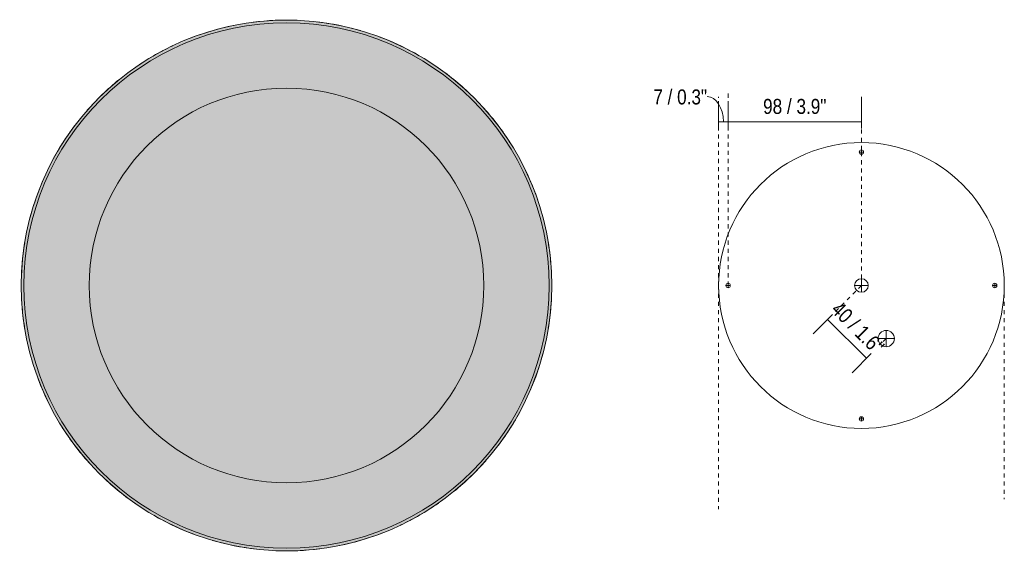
# Model space of a CAD drawing. Header units: millimetres. Extents: x 6353 to 8137, y -870 to 6790.
# Tile 3 of 3: x 7413 to 8137, y 6400 to 6790. Entities that reach past the tile are written whole.
import ezdxf

# ---------------------------------------------------------------- set-up
doc = ezdxf.new("R2010")
doc.units = ezdxf.units.MM
doc.linetypes.add('Dash', pattern=[6, 3, -3])
doc.layers.add('A-ANNO-DIMS', color=7, linetype='Dash', lineweight=9, true_color=0xd2d2d2)
for name, color, linetype, lineweight in [('A-ANNO-DIMS-5', 7, 'Continuous', 9), ('A-DETL-GENF', 7, 'Continuous', 9), ('E-LITE-EQPM', 7, 'Continuous', 20)]:
    doc.layers.add(name, color=color, linetype=linetype, lineweight=lineweight)
doc.styles.add('Arial Narrow', font='ARIALN.TTF', dxfattribs={"height": 11})
doc.dimstyles.new('FARO_-_2_2mm_Arial_Narrow_mm_Inch_Left', dxfattribs={"dimscale": 304.8, "dimtxt": 11.257741, "dimasz": 0, "dimexe": 0.049213, "dimexo": 0.0625, "dimgap": 0.008202, "dimtad": 1, "dimdec": 0, "dimzin": 0, "dimdsep": 46, "dimtxsty": 'Arial Narrow', "dimblk1": 'NONE', "dimblk2": 'NONE', "dimsah": 1, "dimcen": 0.09, "dimadec": 0, "dimazin": 0, "dimtfac": 1, "dimtdec": 4, "dimtix": 1, "dimtmove": 0, "dimatfit": 3, "dimfxl": 0.016404, "dimfxlon": 1, "dimtvp": 1, "dimtolj": 1, "dimtzin": 0, "dimarcsym": 2})
doc.dimstyles.new('FARO_-_2_2mm_Arial_Narrow_mm_Inch_Left_1', dxfattribs={"dimscale": 304.8, "dimtxt": 11.257741, "dimasz": 0, "dimexe": 0.049213, "dimexo": 0.0625, "dimgap": 0.008202, "dimtad": 1, "dimdec": 0, "dimzin": 0, "dimdsep": 46, "dimtxsty": 'Arial Narrow', "dimblk1": 'NONE', "dimblk2": 'NONE', "dimsah": 1, "dimcen": 0.09, "dimadec": 0, "dimazin": 0, "dimtfac": 1, "dimtdec": 4, "dimtix": 1, "dimtmove": 1, "dimatfit": 3, "dimfxl": 0.016404, "dimfxlon": 1, "dimtvp": 1, "dimtolj": 1, "dimtzin": 0, "dimarcsym": 2})

# ---------------------------------------------------------------- blocks, each defined once
blk = doc.blocks.new('62140 - 62140 SIDE LED White ceiling lamp 15W-464062-Planta_PDF')
at = {"layer": 'E-LITE-EQPM'}
for p, q in [((37.94, 191.27), (38.11, 191.24)), ((53.21, 187.6), (53.34, 187.56)), ((-53.21, -187.6), (-53.34, -187.56)), ((-37.94, -191.27), (-38.11, -191.24))]:
    blk.add_line(p, q, dxfattribs=at)
blk = doc.blocks.new('62140 - 62140 SIDE LED White ceiling lamp 15W-V1-Planta_PDF')
at = {"layer": 'E-LITE-EQPM'}
for start, end in [(101.52991, 111.08758), (87.68164, 97.24142), (73.83329, 83.39527), (59.98456, 69.54912), (115.37836, 124.93373), (46.15227, 55.70296), (129.22736, 138.77989), (32.30276, 41.85681), (143.0599, 152.6402), (18.45409, 28.01066), (156.909, 166.47219), (13.8488, 14.1645), (170.7274, 180.31835), (4.66487, 9.54912), (350.7274, 0.31835), (184.66487, 189.54912), (193.8488, 194.1645), (336.909, 346.47219), (198.45409, 208.01066), (323.0599, 332.62604), (212.30276, 221.85681), (309.22736, 318.77989), (226.15227, 235.70296), (295.37836, 304.93373), (239.98456, 249.54912), (253.83329, 263.39527), (281.52991, 291.08758), (267.68164, 277.24142)]:
    blk.add_arc((0, 0), 195, start, end, dxfattribs=at)
blk = doc.blocks.new('DIMBLOCK4-Planta_PDF Fixing Holes')
at = {"layer": 'A-ANNO-DIMS-5', "color": 251, "true_color": 0x5b5b5b, "transparency": 16777216}
for p, q in [((7927.17, 6715.11), (7927.17, 6730.31)), ((7934.17, 6715.11), (7934.17, 6730.31)), ((7927.17, 6715.31), (7934.17, 6715.31)), ((7927.17, 6715.31), (7927.17, 6710.31)), ((7934.17, 6715.31), (7934.17, 6710.31))]:
    blk.add_line(p, q, dxfattribs=at)
blk.add_ellipse((7918.81, 6715.31), major_axis=(0, 18.38), ratio=0.645394, start_param=4.712389, end_param=6.283185, dxfattribs=at)
at = {"layer": 'A-ANNO-DIMS-5', "color": 0, "transparency": 16777216, "insert": (7879.14, 6738.98), "char_height": 11, "width": 47.6042, "attachment_point": 1, "line_spacing_factor": 0.974696, "style": 'Arial Narrow'}
blk.add_mtext('7 / 0.3"', dxfattribs=at)
blk = doc.blocks.new('_None')
blk = doc.blocks.new('DIMBLOCK5-Planta_PDF Fixing Holes')
at = {"layer": 'A-ANNO-DIMS-5', "color": 251, "true_color": 0x5b5b5b, "transparency": 16777216}
for p, q in [((7934.17, 6715.11), (7934.17, 6730.31)), ((8032.17, 6715.11), (8032.17, 6730.31)), ((7934.17, 6715.31), (8032.17, 6715.31)), ((7934.17, 6715.31), (7934.17, 6710.31)), ((8032.17, 6715.31), (8032.17, 6710.31))]:
    blk.add_line(p, q, dxfattribs=at)
at = {"layer": 'A-ANNO-DIMS-5', "color": 0, "transparency": 16777216, "insert": (7959.86, 6732.03), "char_height": 11, "width": 55.9671, "attachment_point": 1, "line_spacing_factor": 0.974696, "style": 'Arial Narrow'}
blk.add_mtext('98 / 3.9"', dxfattribs=at)
blk = doc.blocks.new('DIMBLOCK6-Planta_PDF Fixing Holes')
at = {"layer": 'A-ANNO-DIMS-5', "color": 251, "true_color": 0x5b5b5b, "transparency": 16777216}
for p, q in [((8010.85, 6573.63), (7996.71, 6559.49)), ((8007.31, 6570.09), (8010.85, 6573.63)), ((8007.31, 6570.09), (8035.89, 6541.52)), ((8039.42, 6545.06), (8025.28, 6530.91)), ((8035.89, 6541.52), (8039.42, 6545.06))]:
    blk.add_line(p, q, dxfattribs=at)
at = {"layer": 'A-ANNO-DIMS-5', "color": 0, "transparency": 16777216, "insert": (8016.93, 6584.12), "char_height": 11, "width": 55.9671, "attachment_point": 1, "rotation": 315, "line_spacing_factor": 0.974696, "style": 'Arial Narrow'}
blk.add_mtext('40 / 1.6"', dxfattribs=at)

msp = doc.modelspace()

# ---------------------------------------------------------------- hatches: boundary and pattern name
at = {"layer": 'A-DETL-GENF', "true_color": 0xffffff}
h = msp.add_hatch(color=7, dxfattribs=at)
h.paths.add_polyline_path([(7605.6, 6400.12), (7618.1, 6400.18), (7633.55, 6401.46), (7649.13, 6404.06), (7664.46, 6407.89), (7679.28, 6412.89), (7693.61, 6419.06), (7707.63, 6426.48), (7720.72, 6434.79), (7733.11, 6444.15), (7745.1, 6454.86), (7755.82, 6466.06), (7765.6, 6478.11), (7774.69, 6491.37), (7782.41, 6504.82), (7789.03, 6518.86), (7794.68, 6533.91), (7798.96, 6548.82), (7802.02, 6564.03), (7803.87, 6579.45), (7804.5, 6595.48), (7803.8, 6611.27), (7801.89, 6626.73), (7798.7, 6642.14), (7794.3, 6657.14), (7788.64, 6671.94), (7781.91, 6686.04), (7774.02, 6699.6), (7765.15, 6712.4), (7755.11, 6724.65), (7744.32, 6735.82), (7732.52, 6746.23), (7719.84, 6755.72), (7706.69, 6763.98), (7692.74, 6771.27), (7678.16, 6777.45), (7663.24, 6782.37), (7647.99, 6786.09), (7632.49, 6788.57), (7617.01, 6789.78), (7600.93, 6789.73), (7585.48, 6788.44), (7569.91, 6785.85), (7554.57, 6782.01), (7539.76, 6777.02), (7525.43, 6770.85), (7511.4, 6763.43), (7498.32, 6755.11), (7485.93, 6745.75), (7473.93, 6735.05), (7463.22, 6723.85), (7453.28, 6711.57), (7444.35, 6698.53), (7436.62, 6685.09), (7429.93, 6670.85), (7424.36, 6655.99), (7420.08, 6641.09), (7417.01, 6625.87), (7415.17, 6610.45), (7414.54, 6594.42), (7415.24, 6578.63), (7417.15, 6563.18), (7420.33, 6547.77), (7424.69, 6532.87), (7430.4, 6517.96), (7437.12, 6503.87), (7444.94, 6490.42), (7453.89, 6477.5), (7463.93, 6465.26), (7474.72, 6454.09), (7486.52, 6443.67), (7499.2, 6434.18), (7512.34, 6425.92), (7526.3, 6418.63), (7540.88, 6412.45), (7555.79, 6407.54), (7570.95, 6403.83), (7586.55, 6401.33), (7602.03, 6400.12), (7604.11, 6400.12)], flags=0)
h.paths.add_polyline_path([(7605.6, 6402.12), (7601.71, 6402.12), (7585.66, 6403.46), (7570.93, 6405.86), (7555.24, 6409.78), (7541.08, 6414.49), (7526.82, 6420.58), (7512.47, 6428.17), (7499.57, 6436.35), (7487.49, 6445.44), (7475.72, 6455.89), (7465.06, 6466.97), (7455.16, 6479.12), (7446.22, 6492.12), (7438.34, 6505.86), (7431.96, 6519.35), (7426.45, 6533.87), (7422.13, 6548.76), (7419.05, 6563.86), (7417.18, 6579.26), (7416.53, 6595.2), (7417.2, 6610.81), (7419.11, 6626.37), (7422.13, 6641.14), (7426.45, 6656.03), (7432.09, 6670.85), (7438.62, 6684.64), (7446.52, 6698.26), (7455.26, 6710.92), (7465.06, 6722.94), (7476.19, 6734.45), (7487.49, 6744.46), (7500.07, 6753.91), (7513.48, 6762.33), (7526.82, 6769.32), (7541.08, 6775.41), (7555.79, 6780.31), (7570.95, 6784.05), (7586.25, 6786.55), (7601.82, 6787.78), (7617.32, 6787.78), (7633.38, 6786.45), (7648.49, 6783.95), (7663.8, 6780.13), (7677.96, 6775.41), (7692.41, 6769.22), (7706.57, 6761.74), (7719.47, 6753.55), (7731.9, 6744.15), (7743.23, 6734.11), (7753.98, 6722.94), (7763.87, 6710.78), (7772.81, 6697.78), (7780.7, 6684.04), (7787.05, 6670.63), (7792.64, 6655.84), (7796.91, 6641.14), (7799.99, 6626.04), (7801.86, 6610.65), (7802.52, 6594.95), (7801.84, 6579.1), (7799.92, 6563.54), (7796.91, 6548.76), (7792.48, 6533.6), (7787.05, 6519.28), (7780.41, 6505.26), (7772.65, 6491.84), (7763.78, 6478.99), (7753.98, 6466.97), (7742.85, 6455.45), (7731.47, 6445.38), (7718.97, 6436), (7705.55, 6427.58), (7692.07, 6420.52), (7677.96, 6414.49), (7663.24, 6409.59), (7648.09, 6405.86), (7632.78, 6403.36), (7617.2, 6402.12), (7609.52, 6402.12)], flags=0)
h = msp.add_hatch(color=7, dxfattribs=at)
h.paths.add_polyline_path([(7602.82, 6402.12), (7617.4, 6402.13), (7633.12, 6403.41), (7648.6, 6405.98), (7663.8, 6409.78), (7678.29, 6414.64), (7692.22, 6420.58), (7706.29, 6427.99), (7719.54, 6436.4), (7731.76, 6445.63), (7743.6, 6456.18), (7754.19, 6467.23), (7764.07, 6479.41), (7772.88, 6492.24), (7780.71, 6505.89), (7787.3, 6519.95), (7792.71, 6534.3), (7797.03, 6549.34), (7800.04, 6564.29), (7801.88, 6579.86), (7802.51, 6595.14), (7801.83, 6610.92), (7799.92, 6626.37), (7796.81, 6641.49), (7792.34, 6656.67), (7786.93, 6670.89), (7780.17, 6685.06), (7772.48, 6698.31), (7763.5, 6711.26), (7753.73, 6723.2), (7742.85, 6734.45), (7731.31, 6744.64), (7718.75, 6754.04), (7705.49, 6762.36), (7691.63, 6769.57), (7677.46, 6775.58), (7662.84, 6780.41), (7647.64, 6784.12), (7632.78, 6786.55), (7616.67, 6787.78), (7601.63, 6787.78), (7585.92, 6786.49), (7570.44, 6783.92), (7555.24, 6780.13), (7540.62, 6775.21), (7526.51, 6769.16), (7512.67, 6761.86), (7499.8, 6753.73), (7487.15, 6744.17), (7475.61, 6733.91), (7464.75, 6722.56), (7455.02, 6710.57), (7446.16, 6697.67), (7438.33, 6684.02), (7431.73, 6669.96), (7426.33, 6655.61), (7422.01, 6640.57), (7418.99, 6625.61), (7417.16, 6610.15), (7416.52, 6594.95), (7417.2, 6579.1), (7419.12, 6563.52), (7422.2, 6548.5), (7426.6, 6533.48), (7431.99, 6519.28), (7438.82, 6504.92), (7446.39, 6491.84), (7455.48, 6478.72), (7465.31, 6466.7), (7476.19, 6455.45), (7487.73, 6445.26), (7500.26, 6435.88), (7513.51, 6427.57), (7527.4, 6420.33), (7541.58, 6414.33), (7556.2, 6409.49), (7571.01, 6405.85), (7586.25, 6403.36), (7602.43, 6402.12), (7602.79, 6402.12)], flags=0)
h.paths.add_polyline_path([(7609.52, 6449.95), (7596.25, 6450.6), (7583.73, 6452.3), (7571.99, 6454.89), (7559.59, 6458.85), (7548, 6463.67), (7537.02, 6469.38), (7526.24, 6476.27), (7516.3, 6483.91), (7506.89, 6492.53), (7498.42, 6501.8), (7490.52, 6512.15), (7483.69, 6522.94), (7478.11, 6533.68), (7473.26, 6545.39), (7469.35, 6557.9), (7466.67, 6570.27), (7465.1, 6582.23), (7464.54, 6595.48), (7465.11, 6607.82), (7466.86, 6620.77), (7469.46, 6632.48), (7473.26, 6644.51), (7478.27, 6656.53), (7484.24, 6667.91), (7490.78, 6678.15), (7498.69, 6688.41), (7507.32, 6697.79), (7516.3, 6706), (7526.57, 6713.86), (7537.51, 6720.78), (7548.23, 6726.35), (7559.97, 6731.21), (7571.99, 6735.01), (7584.84, 6737.8), (7597.4, 6739.41), (7609.55, 6739.95), (7622.79, 6739.3), (7635.31, 6737.6), (7647.22, 6734.96), (7659.55, 6731.01), (7671.04, 6726.23), (7682.26, 6720.37), (7692.79, 6713.63), (7702.74, 6706), (7712.05, 6697.48), (7720.61, 6688.11), (7728.54, 6677.71), (7735.35, 6666.96), (7740.91, 6656.26), (7745.77, 6644.51), (7749.71, 6631.9), (7752.37, 6619.63), (7753.93, 6607.67), (7754.5, 6594.58), (7753.86, 6581.6), (7752.28, 6569.65), (7749.58, 6557.42), (7745.67, 6545.14), (7740.77, 6533.38), (7734.8, 6521.99), (7728.25, 6511.75), (7720.35, 6501.49), (7711.9, 6492.28), (7702.72, 6483.89), (7692.65, 6476.17), (7681.53, 6469.13), (7670.81, 6463.56), (7659.07, 6458.69), (7647.05, 6454.89), (7634.2, 6452.1), (7621.64, 6450.49), (7610.12, 6449.98)], flags=0)
h.paths.add_polyline_path([(7523.98, 6712.2), (7523.98, 6712.2), (7525.8, 6713.45)], flags=0)
msp.add_hatch(color=7, dxfattribs=at).paths.add_polyline_path([(7609.52, 6449.95), (7622.64, 6450.58), (7634.73, 6452.17), (7647.22, 6454.95), (7659.09, 6458.7), (7671.27, 6463.8), (7682.02, 6469.38), (7693.1, 6476.51), (7703.17, 6484.3), (7712.15, 6492.53), (7720.95, 6502.23), (7728.43, 6512.01), (7735.36, 6522.96), (7741.02, 6533.92), (7745.93, 6545.88), (7749.66, 6557.79), (7752.37, 6570.31), (7753.93, 6582.16), (7754.51, 6595.21), (7753.93, 6607.75), (7752.28, 6620.26), (7749.58, 6632.48), (7745.77, 6644.51), (7740.77, 6656.52), (7735.06, 6667.51), (7728.3, 6678.09), (7720.48, 6688.26), (7711.68, 6697.82), (7702.34, 6706.3), (7692.65, 6713.74), (7681.45, 6720.82), (7670.61, 6726.43), (7658.59, 6731.36), (7646.68, 6735.09), (7634.73, 6737.73), (7622.12, 6739.39), (7608.89, 6739.93), (7596.39, 6739.32), (7584.31, 6737.73), (7571.88, 6734.98), (7559.95, 6731.2), (7547.76, 6726.11), (7537.02, 6720.53), (7525.93, 6713.39), (7515.88, 6705.62), (7506.89, 6697.38), (7498.47, 6688.17), (7490.49, 6677.71), (7483.68, 6666.94), (7478.01, 6655.98), (7473.11, 6644.03), (7469.38, 6632.11), (7466.66, 6619.6), (7465.1, 6607.62), (7464.55, 6594.32), (7465.17, 6581.69), (7466.86, 6569.14), (7469.47, 6557.4), (7473.26, 6545.39), (7478.13, 6533.65), (7484.15, 6522.12), (7490.73, 6511.82), (7498.55, 6501.65), (7506.99, 6492.42), (7516.7, 6483.6), (7526.38, 6476.17), (7537.53, 6469.11), (7548.43, 6463.47), (7560.44, 6458.54), (7572.36, 6454.81), (7584.92, 6452.09), (7596.91, 6450.51), (7609.48, 6449.95)], flags=0)

# ---------------------------------------------------------------- linework, layer by layer
at = {"layer": 'A-ANNO-DIMS'}
for p, q in [((7927.17, 6594.95), (7927.17, 6733.55)), ((7934.17, 6594.95), (7934.17, 6735.95)), ((8032.17, 6694.55), (8032.17, 6733.55)), ((8032.17, 6599.95), (8032.17, 6691.35)), ((7927.17, 6594.95), (7927.17, 6430.64)), ((8032.17, 6594.95), (8008.84, 6571.62)), ((8137.17, 6594.95), (8137.17, 6437.95)), ((8050.35, 6555.98), (8046.1, 6551.74))]:
    msp.add_line(p, q, dxfattribs=at)
at = {"layer": 'A-ANNO-DIMS', "color": 251, "linetype": 'Continuous', "true_color": 0x5b5b5b}
for p, q in [((8030.57, 6692.95), (8033.77, 6692.95)), ((8032.17, 6694.55), (8032.17, 6691.35)), ((7932.57, 6594.95), (7935.77, 6594.95)), ((7934.17, 6593.35), (7934.17, 6596.55)), ((8037.17, 6594.95), (8027.17, 6594.95)), ((8032.17, 6589.95), (8032.17, 6599.95)), ((8128.57, 6594.95), (8131.77, 6594.95)), ((8130.17, 6596.55), (8130.17, 6593.35)), ((8050.35, 6549.98), (8050.35, 6561.98)), ((8056.35, 6555.98), (8044.35, 6555.98)), ((8030.57, 6496.95), (8033.77, 6496.95)), ((8032.17, 6495.35), (8032.17, 6498.55))]:
    msp.add_line(p, q, dxfattribs=at)
at = {"layer": 'E-LITE-EQPM'}
for centre, radius, start, end in [((7609.52, 6594.95), 195, 0, 180), ((7609.52, 6594.95), 193, 0, 180), ((7609.52, 6594.95), 145, 0, 180), ((8032.17, 6594.95), 105, 0, 180), ((8032.17, 6692.95), 1.6, 0, 180), ((8032.17, 6692.95), 1.6, 180, 0), ((7609.52, 6594.95), 195, 180, 360), ((7609.52, 6594.95), 193, 180, 360), ((7609.52, 6594.95), 145, 180, 0), ((8032.17, 6594.95), 105, 180, 360), ((7934.17, 6594.95), 1.6, 90, 270), ((7934.17, 6594.95), 1.6, 270, 90), ((8032.17, 6594.95), 5, 90, 270), ((8032.17, 6594.95), 5, 270, 90), ((8130.17, 6594.95), 1.6, 90, 270), ((8130.17, 6594.95), 1.6, 270, 90), ((8050.35, 6555.98), 6, 90, 270), ((8050.35, 6555.98), 6, 270, 90), ((8032.17, 6496.95), 1.6, 0, 180), ((8032.17, 6496.95), 1.6, 180, 0)]:
    msp.add_arc(centre, radius, start, end, dxfattribs=at)

# ---------------------------------------------------------------- block references
msp.add_blockref('62140 - 62140 SIDE LED White ceiling lamp 15W-V1-Planta_PDF', (7609.52, 6594.95), dxfattribs=at)
at = {"layer": 'E-LITE-EQPM', "extrusion": (0, 0, -1), "rotation": 96.60472923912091}
msp.add_blockref('62140 - 62140 SIDE LED White ceiling lamp 15W-464062-Planta_PDF', (-7609.52, 6594.95), dxfattribs=at)

# ---------------------------------------------------------------- dimensions: what is measured, and where the dimension line sits
at = {"layer": 'A-ANNO-DIMS', "color": 251, "linetype": 'Continuous', "true_color": 0x5b5b5b}
dim = msp.add_linear_dim(base=(7934.17, 6715.31), p1=(7927.17, 6710.31), p2=(7934.17, 6710.31), dimstyle='FARO_-_2_2mm_Arial_Narrow_mm_Inch_Left_1', override={"dimpost": '<>', "dimfxl": 7}, dxfattribs=at)
dim.commit()
dim.dimension.update_dxf_attribs({"geometry": 'DIMBLOCK4-Planta_PDF Fixing Holes', "text_midpoint": (7902.94, 6731.65), "dimtype": 160})
dim = msp.add_linear_dim(base=(8032.17, 6715.31), p1=(7934.17, 6710.31), p2=(8032.17, 6710.31), dimstyle='FARO_-_2_2mm_Arial_Narrow_mm_Inch_Left', override={"dimpost": '<>', "dimfxl": 98}, dxfattribs=at)
dim.commit()
dim.dimension.update_dxf_attribs({"geometry": 'DIMBLOCK5-Planta_PDF Fixing Holes', "text_midpoint": (7983.17, 6724.93)})
dim = msp.add_linear_dim(base=(8035.89, 6541.52), p1=(8010.85, 6573.63), p2=(8039.42, 6545.06), angle=315, dimstyle='FARO_-_2_2mm_Arial_Narrow_mm_Inch_Left', override={"dimpost": '<>', "dimfxl": 40.406783}, dxfattribs=at)
dim.commit()
dim.dimension.update_dxf_attribs({"geometry": 'DIMBLOCK6-Planta_PDF Fixing Holes', "text_midpoint": (8028.4, 6562.61)})

doc.saveas('drawing.dxf')
